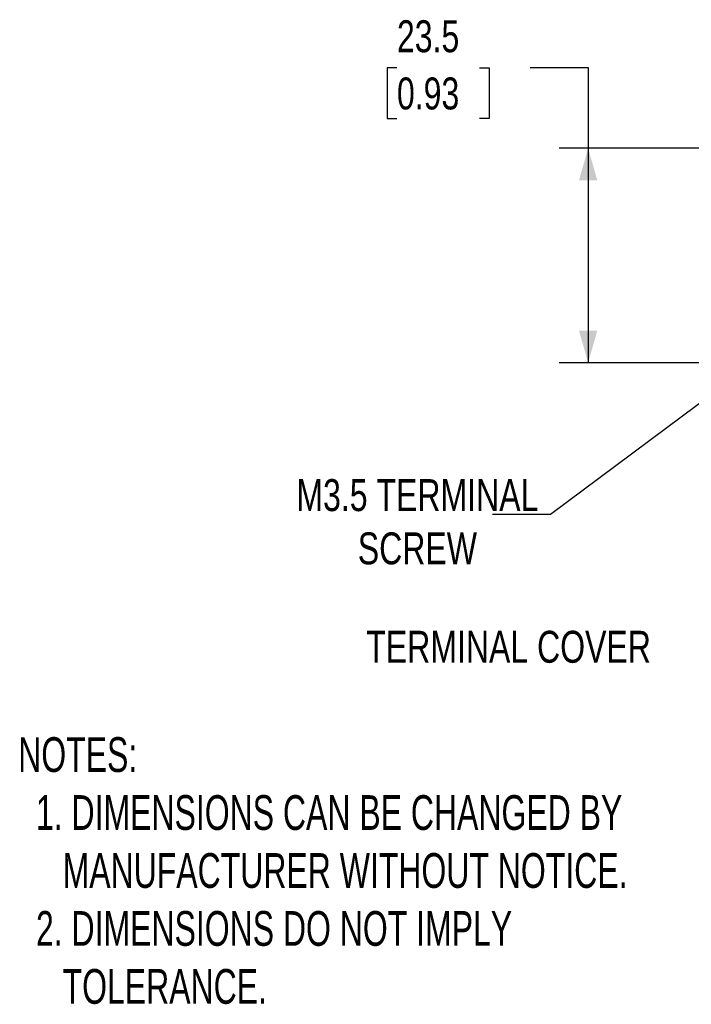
# Model space of a CAD drawing. Header units: millimetres. Extents: x 5 to 279, y 0 to 215.
# Tile 1 of 10: x 5 to 79, y 11 to 119. Entities that reach past the tile are written whole.
import ezdxf

# ---------------------------------------------------------------- set-up
doc = ezdxf.new("R2010")
doc.units = ezdxf.units.MM
doc.linetypes.add('SLD-Solid', pattern=[0])
doc.layers.add('DIMENSIONS', color=140, linetype='SLD-Solid', lineweight=25)
doc.layers.add('TEXT', color=140, linetype='SLD-Solid', lineweight=25)
doc.styles.add('SLDTEXTSTYLE0', font='TXT', dxfattribs={"width": 0.75})
doc.styles.add('SLDTEXTSTYLE1', font='TXT', dxfattribs={"width": 0.688})
doc.dimstyles.new('SLDDIMSTYLE6', dxfattribs={"dimtxt": 3.5, "dimasz": 3.5, "dimexe": 0, "dimexo": 0.0625, "dimgap": 0.875, "dimtad": 0, "dimtih": 1, "dimtoh": 1, "dimdec": 1, "dimrnd": 1e-09, "dimzin": 12, "dimdsep": 46, "dimtxsty": 'SLDTEXTSTYLE0', "dimsah": 1, "dimcen": 0.09, "dimadec": 0, "dimazin": 3, "dimtfac": 1, "dimtdec": 1, "dimtofl": 0, "dimtmove": 0, "dimatfit": 3, "dimfxl": 0, "dimfrac": 2, "dimtolj": 1, "dimtzin": 12, "dimarcsym": 0})
doc.dimstyles.new('SLDDIMSTYLE8', dxfattribs={"dimtxt": 0.18, "dimasz": 2, "dimexe": 0, "dimexo": 0.0625, "dimgap": 0, "dimtad": 0, "dimtih": 1, "dimtoh": 1, "dimdec": 0, "dimrnd": 1e-09, "dimzin": 0, "dimdsep": 46, "dimtxsty": 'Standard', "dimblk1": 'DOT', "dimblk2": 'DOT', "dimsah": 1, "dimcen": 0.09, "dimadec": 0, "dimazin": 0, "dimtfac": 2, "dimtdec": 0, "dimtofl": 0, "dimtmove": 0, "dimatfit": 3, "dimldrblk": 'DOT', "dimfxl": 0, "dimfrac": 2, "dimtolj": 1, "dimtzin": 0, "dimarcsym": 0})

# ---------------------------------------------------------------- blocks, each defined once
blk = doc.blocks.new('_D_6')
at = {"layer": 'DIMENSIONS'}
for p, q in [((46.59, 114.01), (45.52, 114.01)), ((45.52, 114.01), (45.52, 108.45)), ((55.64, 114.01), (56.71, 114.01)), ((56.71, 114.01), (56.71, 108.45)), ((61.2, 114.04), (67.55, 114.04)), ((67.55, 114.04), (67.55, 105.2)), ((45.52, 108.45), (46.59, 108.45)), ((56.71, 108.45), (55.64, 108.45)), ((82.76, 105.2), (64.37, 105.2)), ((67.55, 105.2), (67.55, 81.7)), ((91.76, 81.7), (64.37, 81.7))]:
    blk.add_line(p, q, dxfattribs=at)
for points in [[(67.55, 105.2), (66.55, 101.7), (68.55, 101.7)], [(67.55, 81.7), (68.55, 85.2), (66.55, 85.2)]]:
    blk.add_solid(points, dxfattribs=at)
at = {"layer": 'DIMENSIONS', "char_height": 3.5, "attachment_point": 1, "style": 'SLDTEXTSTYLE0'}
for s, insert in [('23.5', (46.59, 119.23)), ('0.93', (46.59, 112.96))]:
    blk.add_mtext(s, dxfattribs=dict(at, insert=insert))
blk = doc.blocks.new('_Dot')
at = {"color": 0, "linetype": 'ByBlock', "lineweight": -2}
blk.add_line((-0.5, 0), (-1, 0), dxfattribs=at)
at = {"color": 0, "linetype": 'ByBlock', "const_width": 0.5}
blk.add_lwpolyline([(-0.25, 0, 1), (0.25, 0, 1)], format="xyb", close=True, dxfattribs=at)

msp = doc.modelspace()

# ---------------------------------------------------------------- texts
at = {"layer": 'TEXT'}
for s, insert, char_height, attachment_point, style in [('M3.5 TERMINAL^JSCREW', (48.83, 68.94), 3.5, 2, 'SLDTEXTSTYLE0'), ('TERMINAL COVER', (58.83, 52.32), 3.5, 2, 'SLDTEXTSTYLE0'), ('NOTES:^J  1. DIMENSIONS CAN BE CHANGED BY     ^J     MANUFACTURER WITHOUT NOTICE.^J  2. DIMENSIONS DO NOT IMPLY ^J     TOLERANCE.', (5.07, 40.66), 3.81, 1, 'SLDTEXTSTYLE1')]:
    msp.add_mtext(s, dxfattribs=dict(at, insert=insert, char_height=char_height, attachment_point=attachment_point, style=style))

# ---------------------------------------------------------------- dimensions: what is measured, and where the dimension line sits
at = {"layer": 'DIMENSIONS'}
dim = msp.add_linear_dim(base=(67.55, 81.7), p1=(84.03, 105.2), p2=(93.03, 81.7), angle=90, dimstyle='SLDDIMSTYLE6', dxfattribs=at)
dim.commit()
dim.dimension.update_dxf_attribs({"geometry": '_D_6', "text_midpoint": (67.55, 114.04), "dimtype": 160})

# ---------------------------------------------------------------- leaders
at = {"layer": 'TEXT'}
msp.add_leader([(93.89, 87.75), (63.42, 65.06), (57.07, 65.06)], dimstyle='SLDDIMSTYLE8', dxfattribs=at)

doc.saveas('drawing.dxf')
